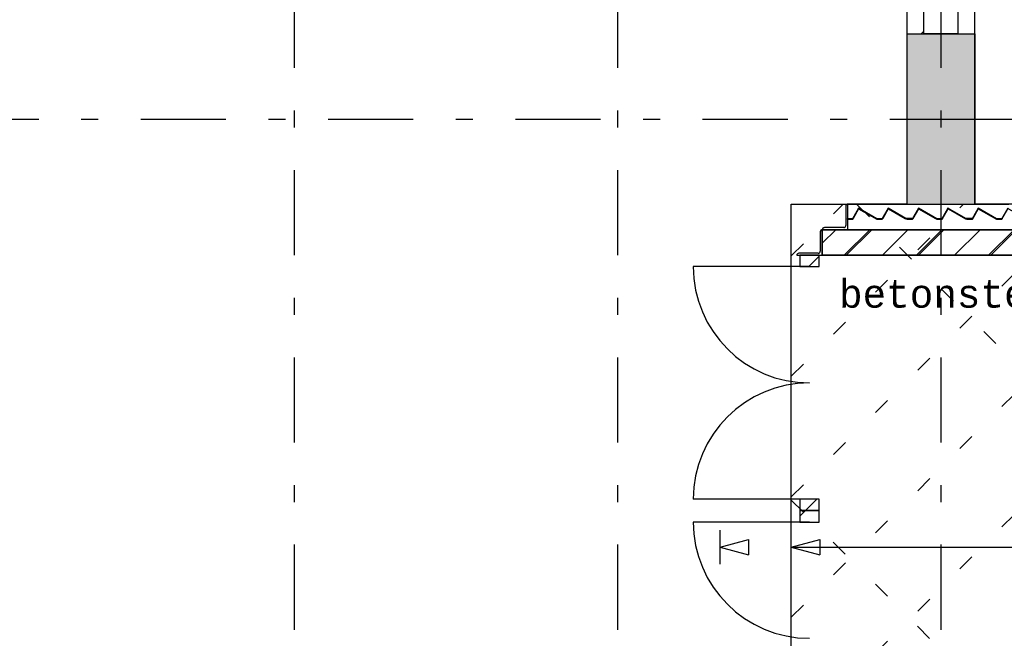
# Model space of a CAD drawing. Extents: x 2 to 87, y -108 to 11.
# Tile 245 of 256: x 27.72 to 33.5, y -32.06 to -28.42. Entities that reach past the tile are written whole.
import ezdxf

# ---------------------------------------------------------------- set-up
doc = ezdxf.new("R2010")
doc.units = 0
doc.header["$MEASUREMENT"] = 0
for name, pattern in [('DASHDOT', [1, 0.5, -0.25, 0, -0.25]), ('DOT', [0.25, 0, -0.25]), ('HIDDEN', [0.375, 0.25, -0.125])]:
    doc.linetypes.add(name, pattern=pattern)
for name, color, linetype in [('10', 7, 'CONTINUOUS'), ('12', 7, 'CONTINUOUS'), ('14', 7, 'CONTINUOUS'), ('18', 7, 'CONTINUOUS'), ('2', 7, 'CONTINUOUS'), ('25', 7, 'CONTINUOUS'), ('3', 7, 'CONTINUOUS'), ('31', 7, 'CONTINUOUS'), ('4', 7, 'CONTINUOUS'), ('5', 7, 'CONTINUOUS'), ('6', 7, 'CONTINUOUS'), ('8', 7, 'CONTINUOUS')]:
    doc.layers.add(name, color=color, linetype=linetype)
doc.styles.add('MONOTXT', font='MONOTXT', dxfattribs={"height": 0.2})

# ---------------------------------------------------------------- blocks, each defined once
blk = doc.blocks.new('*N692')
at = {"layer": '25', "color": 62, "linetype": 'Continuous'}
for p, q in [((33.3451, -29.5345), (33.3128, -29.5913)), ((33.3474, -29.5345), (33.3151, -29.5913)), ((33.3467, -29.5318), (33.3451, -29.5345)), ((33.3514, -29.5345), (33.3467, -29.5318)), ((33.3474, -29.5345), (33.4474, -29.5913)), ((33.3514, -29.5345), (33.4514, -29.5913)), ((33.5187, -29.5345), (33.4864, -29.5913)), ((33.5203, -29.5318), (33.5187, -29.5345)), ((33.5251, -29.5345), (33.5203, -29.5318)), ((33.5251, -29.5345), (33.6251, -29.5913)), ((33.2808, -29.5933), (33.3116, -29.5933)), ((33.2808, -29.5933), (33.2808, -29.5953)), ((33.2808, -29.5953), (33.3128, -29.5953)), ((33.3128, -29.5913), (33.3116, -29.5933)), ((33.3139, -29.5933), (33.3128, -29.5953)), ((33.3151, -29.5913), (33.3139, -29.5933)), ((33.4474, -29.5913), (33.4509, -29.5933)), ((33.4509, -29.5933), (33.4544, -29.5953)), ((33.4514, -29.5913), (33.455, -29.5933)), ((33.4544, -29.5953), (33.4864, -29.5953)), ((33.455, -29.5933), (33.4853, -29.5933)), ((33.4864, -29.5913), (33.4853, -29.5933)), ((33.4876, -29.5933), (33.4864, -29.5953)), ((33.4887, -29.5913), (33.4876, -29.5933)), ((33.621, -29.5913), (33.6245, -29.5933)), ((33.6245, -29.5933), (33.6601, -29.5933)), ((33.6251, -29.5913), (33.6601, -29.5913)), ((33.6601, -29.5913), (33.6601, -29.5933))]:
    blk.add_line(p, q, dxfattribs=at)
for points in [[(33.3451, -29.5345), (33.3128, -29.5913), (33.3151, -29.5913)], [(33.3451, -29.5345), (33.3474, -29.5345), (33.3151, -29.5913)], [(33.3467, -29.5318), (33.3451, -29.5345), (33.3514, -29.5345)], [(33.3474, -29.5345), (33.4474, -29.5913), (33.4514, -29.5913)], [(33.3474, -29.5345), (33.3514, -29.5345), (33.4514, -29.5913)], [(33.5187, -29.5345), (33.4864, -29.5913), (33.4887, -29.5913)], [(33.5187, -29.5345), (33.521, -29.5345), (33.4887, -29.5913)], [(33.5203, -29.5318), (33.5187, -29.5345), (33.5251, -29.5345)], [(33.521, -29.5345), (33.621, -29.5913), (33.6251, -29.5913)], [(33.521, -29.5345), (33.5251, -29.5345), (33.6251, -29.5913)], [(33.2808, -29.5933), (33.2808, -29.5933), (33.3116, -29.5933)], [(33.2808, -29.5933), (33.2808, -29.5953), (33.3128, -29.5953)], [(33.2808, -29.5933), (33.3139, -29.5933), (33.3128, -29.5953)], [(33.2808, -29.5953), (33.2808, -29.5953), (33.3128, -29.5953)], [(33.3128, -29.5913), (33.3116, -29.5933), (33.3139, -29.5933)], [(33.3128, -29.5913), (33.3151, -29.5913), (33.3139, -29.5933)], [(33.4474, -29.5913), (33.4509, -29.5933), (33.455, -29.5933)], [(33.4474, -29.5913), (33.4514, -29.5913), (33.455, -29.5933)], [(33.4509, -29.5933), (33.4544, -29.5953), (33.4864, -29.5953)], [(33.4509, -29.5933), (33.4876, -29.5933), (33.4864, -29.5953)], [(33.4544, -29.5953), (33.4544, -29.5953), (33.4864, -29.5953)], [(33.455, -29.5933), (33.455, -29.5933), (33.4853, -29.5933)], [(33.4864, -29.5913), (33.4853, -29.5933), (33.4876, -29.5933)], [(33.4864, -29.5913), (33.4887, -29.5913), (33.4876, -29.5933)], [(33.621, -29.5913), (33.6245, -29.5933), (33.6601, -29.5933)], [(33.621, -29.5913), (33.6601, -29.5913), (33.6601, -29.5933)], [(33.6245, -29.5933), (33.6245, -29.5933), (33.6601, -29.5933)], [(33.6251, -29.5913), (33.6251, -29.5913), (33.6601, -29.5913)]]:
    blk.add_solid(points, dxfattribs=at)
blk = doc.blocks.new('*N693')
at = {"layer": '25', "color": 62, "linetype": 'Continuous'}
for p, q in [((32.9936, -29.5345), (32.9613, -29.5913)), ((32.9959, -29.5345), (32.9636, -29.5913)), ((32.9952, -29.5318), (32.9936, -29.5345)), ((32.9999, -29.5345), (32.9952, -29.5318)), ((32.9959, -29.5345), (33.0959, -29.5913)), ((32.9999, -29.5345), (33.0999, -29.5913)), ((33.1672, -29.5345), (33.1349, -29.5913)), ((33.1688, -29.5318), (33.1672, -29.5345)), ((33.1736, -29.5345), (33.1688, -29.5318)), ((33.1736, -29.5345), (33.2736, -29.5913)), ((32.9293, -29.5933), (32.9601, -29.5933)), ((32.9293, -29.5933), (32.9293, -29.5953)), ((32.9293, -29.5953), (32.9613, -29.5953)), ((32.9613, -29.5913), (32.9601, -29.5933)), ((32.9624, -29.5933), (32.9613, -29.5953)), ((32.9636, -29.5913), (32.9624, -29.5933)), ((33.0959, -29.5913), (33.0994, -29.5933)), ((33.0994, -29.5933), (33.1029, -29.5953)), ((33.0999, -29.5913), (33.1035, -29.5933)), ((33.1029, -29.5953), (33.1349, -29.5953)), ((33.1035, -29.5933), (33.1338, -29.5933)), ((33.1349, -29.5913), (33.1338, -29.5933)), ((33.1361, -29.5933), (33.1349, -29.5953)), ((33.1372, -29.5913), (33.1361, -29.5933)), ((33.2695, -29.5913), (33.273, -29.5933)), ((33.273, -29.5933), (33.3086, -29.5933)), ((33.2736, -29.5913), (33.3086, -29.5913)), ((33.3086, -29.5913), (33.3086, -29.5933))]:
    blk.add_line(p, q, dxfattribs=at)
for points in [[(32.9936, -29.5345), (32.9613, -29.5913), (32.9636, -29.5913)], [(32.9936, -29.5345), (32.9959, -29.5345), (32.9636, -29.5913)], [(32.9952, -29.5318), (32.9936, -29.5345), (32.9999, -29.5345)], [(32.9959, -29.5345), (33.0959, -29.5913), (33.0999, -29.5913)], [(32.9959, -29.5345), (32.9999, -29.5345), (33.0999, -29.5913)], [(33.1672, -29.5345), (33.1349, -29.5913), (33.1372, -29.5913)], [(33.1672, -29.5345), (33.1695, -29.5345), (33.1372, -29.5913)], [(33.1688, -29.5318), (33.1672, -29.5345), (33.1736, -29.5345)], [(33.1695, -29.5345), (33.2695, -29.5913), (33.2736, -29.5913)], [(33.1695, -29.5345), (33.1736, -29.5345), (33.2736, -29.5913)], [(32.9293, -29.5933), (32.9293, -29.5933), (32.9601, -29.5933)], [(32.9293, -29.5933), (32.9293, -29.5953), (32.9613, -29.5953)], [(32.9293, -29.5933), (32.9624, -29.5933), (32.9613, -29.5953)], [(32.9293, -29.5953), (32.9293, -29.5953), (32.9613, -29.5953)], [(32.9613, -29.5913), (32.9601, -29.5933), (32.9624, -29.5933)], [(32.9613, -29.5913), (32.9636, -29.5913), (32.9624, -29.5933)], [(33.0959, -29.5913), (33.0994, -29.5933), (33.1035, -29.5933)], [(33.0959, -29.5913), (33.0999, -29.5913), (33.1035, -29.5933)], [(33.0994, -29.5933), (33.1029, -29.5953), (33.1349, -29.5953)], [(33.0994, -29.5933), (33.1361, -29.5933), (33.1349, -29.5953)], [(33.1029, -29.5953), (33.1029, -29.5953), (33.1349, -29.5953)], [(33.1035, -29.5933), (33.1035, -29.5933), (33.1338, -29.5933)], [(33.1349, -29.5913), (33.1338, -29.5933), (33.1361, -29.5933)], [(33.1349, -29.5913), (33.1372, -29.5913), (33.1361, -29.5933)], [(33.2695, -29.5913), (33.273, -29.5933), (33.3086, -29.5933)], [(33.2695, -29.5913), (33.3086, -29.5913), (33.3086, -29.5933)], [(33.273, -29.5933), (33.273, -29.5933), (33.3086, -29.5933)], [(33.2736, -29.5913), (33.2736, -29.5913), (33.3086, -29.5913)]]:
    blk.add_solid(points, dxfattribs=at)
blk = doc.blocks.new('*N694')
at = {"layer": '25', "color": 62, "linetype": 'Continuous'}
for p, q in [((32.6415, -29.5355), (32.6098, -29.5913)), ((32.6438, -29.5355), (32.6121, -29.5913)), ((32.6421, -29.5345), (32.6415, -29.5355)), ((32.6437, -29.5318), (32.6421, -29.5345)), ((32.6484, -29.5345), (32.6437, -29.5318)), ((32.6444, -29.5345), (32.6438, -29.5355)), ((32.6444, -29.5345), (32.6462, -29.5355)), ((32.6462, -29.5355), (32.7444, -29.5913)), ((32.6484, -29.5345), (32.6502, -29.5355)), ((32.6502, -29.5355), (32.7484, -29.5913)), ((32.8152, -29.5355), (32.7834, -29.5913)), ((32.8175, -29.5355), (32.7857, -29.5913)), ((32.8157, -29.5345), (32.8152, -29.5355)), ((32.8173, -29.5318), (32.8157, -29.5345)), ((32.8221, -29.5345), (32.8173, -29.5318)), ((32.8198, -29.5355), (32.918, -29.5913)), ((32.8221, -29.5345), (32.8238, -29.5355)), ((32.8238, -29.5355), (32.9221, -29.5913)), ((32.5778, -29.5933), (32.6086, -29.5933)), ((32.5778, -29.5933), (32.5778, -29.5953)), ((32.5778, -29.5953), (32.6098, -29.5953)), ((32.6098, -29.5913), (32.6086, -29.5933)), ((32.6109, -29.5933), (32.6098, -29.5953)), ((32.6121, -29.5913), (32.6109, -29.5933)), ((32.7444, -29.5913), (32.7479, -29.5933)), ((32.7479, -29.5933), (32.7514, -29.5953)), ((32.7484, -29.5913), (32.752, -29.5933)), ((32.7514, -29.5953), (32.7834, -29.5953)), ((32.752, -29.5933), (32.7823, -29.5933)), ((32.7834, -29.5913), (32.7823, -29.5933)), ((32.7846, -29.5933), (32.7834, -29.5953)), ((32.7857, -29.5913), (32.7846, -29.5933)), ((32.918, -29.5913), (32.9215, -29.5933)), ((32.9215, -29.5933), (32.9571, -29.5933)), ((32.9221, -29.5913), (32.9571, -29.5913)), ((32.9571, -29.5913), (32.9571, -29.5933))]:
    blk.add_line(p, q, dxfattribs=at)
for points in [[(32.6415, -29.5355), (32.6098, -29.5913), (32.6121, -29.5913)], [(32.6415, -29.5355), (32.6438, -29.5355), (32.6121, -29.5913)], [(32.6421, -29.5345), (32.6415, -29.5355), (32.6438, -29.5355)], [(32.6437, -29.5318), (32.6421, -29.5345), (32.6484, -29.5345)], [(32.6421, -29.5345), (32.6444, -29.5345), (32.6438, -29.5355)], [(32.6444, -29.5345), (32.6462, -29.5355), (32.6502, -29.5355)], [(32.6444, -29.5345), (32.6484, -29.5345), (32.6502, -29.5355)], [(32.6462, -29.5355), (32.7444, -29.5913), (32.7484, -29.5913)], [(32.6462, -29.5355), (32.6502, -29.5355), (32.7484, -29.5913)], [(32.8152, -29.5355), (32.7834, -29.5913), (32.7857, -29.5913)], [(32.8152, -29.5355), (32.8175, -29.5355), (32.7857, -29.5913)], [(32.8157, -29.5345), (32.8152, -29.5355), (32.8175, -29.5355)], [(32.8173, -29.5318), (32.8157, -29.5345), (32.8221, -29.5345)], [(32.8157, -29.5345), (32.818, -29.5345), (32.8175, -29.5355)], [(32.818, -29.5345), (32.8198, -29.5355), (32.8238, -29.5355)], [(32.818, -29.5345), (32.8221, -29.5345), (32.8238, -29.5355)], [(32.8198, -29.5355), (32.918, -29.5913), (32.9221, -29.5913)], [(32.8198, -29.5355), (32.8238, -29.5355), (32.9221, -29.5913)], [(32.5778, -29.5933), (32.5778, -29.5933), (32.6086, -29.5933)], [(32.5778, -29.5933), (32.5778, -29.5953), (32.6098, -29.5953)], [(32.5778, -29.5933), (32.6109, -29.5933), (32.6098, -29.5953)], [(32.5778, -29.5953), (32.5778, -29.5953), (32.6098, -29.5953)], [(32.6098, -29.5913), (32.6086, -29.5933), (32.6109, -29.5933)], [(32.6098, -29.5913), (32.6121, -29.5913), (32.6109, -29.5933)], [(32.7444, -29.5913), (32.7479, -29.5933), (32.752, -29.5933)], [(32.7444, -29.5913), (32.7484, -29.5913), (32.752, -29.5933)], [(32.7479, -29.5933), (32.7514, -29.5953), (32.7834, -29.5953)], [(32.7479, -29.5933), (32.7846, -29.5933), (32.7834, -29.5953)], [(32.7514, -29.5953), (32.7514, -29.5953), (32.7834, -29.5953)], [(32.752, -29.5933), (32.752, -29.5933), (32.7823, -29.5933)], [(32.7834, -29.5913), (32.7823, -29.5933), (32.7846, -29.5933)], [(32.7834, -29.5913), (32.7857, -29.5913), (32.7846, -29.5933)], [(32.918, -29.5913), (32.9215, -29.5933), (32.9571, -29.5933)], [(32.918, -29.5913), (32.9571, -29.5913), (32.9571, -29.5933)], [(32.9215, -29.5933), (32.9215, -29.5933), (32.9571, -29.5933)], [(32.9221, -29.5913), (32.9221, -29.5913), (32.9571, -29.5913)]]:
    blk.add_solid(points, dxfattribs=at)

msp = doc.modelspace()

# ---------------------------------------------------------------- linework, layer by layer
at = {"layer": '10', "color": 7, "linetype": 'Continuous'}
msp.add_line((32.2489, -31.5227), (49.6276, -31.5227), dxfattribs=at)
at = {"layer": '12', "color": 1, "linetype": 'HIDDEN'}
msp.add_lwpolyline([(32.4309, -29.6575), (34.9276, -29.6575), (34.9276, -29.8075), (32.4309, -29.8075)], close=True, dxfattribs=at)
at = {"layer": '14', "color": 62, "linetype": 'Continuous'}
msp.add_line((33.3276, -29.0075), (34.1276, -29.0075), dxfattribs=at)
at = {"layer": '18', "color": 7, "linetype": 'Continuous'}
for p, q in [((32.4309, -29.736), (32.5094, -29.6575)), ((32.5715, -29.8075), (32.7215, -29.6575)), ((32.7837, -29.8075), (32.9337, -29.6575)), ((32.9958, -29.8075), (33.1458, -29.6575)), ((33.2079, -29.8075), (33.3579, -29.6575)), ((33.4201, -29.8075), (33.5701, -29.6575))]:
    msp.add_line(p, q, dxfattribs=at)
at = {"layer": '18', "color": 1, "linetype": 'Continuous'}
msp.add_lwpolyline([(32.4309, -29.6575), (34.9276, -29.6575), (34.9276, -29.8075), (32.4309, -29.8075)], close=True, dxfattribs=at)
at = {"layer": '2', "color": 62, "linetype": 'Continuous'}
for p, q in [((32.9276, -28.5075), (32.9276, -29.5075)), ((33.2276, -28.5075), (33.0276, -28.5075)), ((33.3276, -29.5075), (33.3276, -28.5075)), ((32.6437, -29.5318), (32.6086, -29.5933)), ((32.6098, -29.5953), (32.6444, -29.5345)), ((32.752, -29.5933), (32.6437, -29.5318)), ((32.6444, -29.5345), (32.7514, -29.5953)), ((32.8173, -29.5318), (32.7823, -29.5933)), ((32.7834, -29.5953), (32.818, -29.5345)), ((32.9221, -29.5913), (32.8173, -29.5318)), ((32.818, -29.5345), (32.9215, -29.5933)), ((32.9276, -29.5075), (33.3276, -29.5075)), ((32.9952, -29.5318), (32.9601, -29.5933)), ((32.9613, -29.5953), (32.9959, -29.5345)), ((33.1035, -29.5933), (32.9952, -29.5318)), ((32.9959, -29.5345), (33.1029, -29.5953)), ((33.1688, -29.5318), (33.1338, -29.5933)), ((33.1349, -29.5953), (33.1695, -29.5345)), ((33.2736, -29.5913), (33.1688, -29.5318)), ((33.1695, -29.5345), (33.273, -29.5933)), ((33.3467, -29.5318), (33.3116, -29.5933)), ((33.3128, -29.5953), (33.3474, -29.5345)), ((33.455, -29.5933), (33.3467, -29.5318)), ((33.3474, -29.5345), (33.4544, -29.5953)), ((33.5203, -29.5318), (33.4853, -29.5933)), ((33.4864, -29.5953), (33.521, -29.5345)), ((32.6086, -29.5933), (32.5778, -29.5933)), ((32.5778, -29.5933), (32.5778, -29.5953)), ((32.5778, -29.5953), (32.6098, -29.5953)), ((32.7514, -29.5953), (32.7834, -29.5953)), ((32.7823, -29.5933), (32.752, -29.5933)), ((32.9215, -29.5933), (32.9571, -29.5933)), ((32.9571, -29.5913), (32.9221, -29.5913)), ((32.9601, -29.5933), (32.9293, -29.5933)), ((32.9293, -29.5933), (32.9293, -29.5953)), ((32.9293, -29.5953), (32.9613, -29.5953)), ((32.9571, -29.5933), (32.9571, -29.5913)), ((33.1029, -29.5953), (33.1349, -29.5953)), ((33.1338, -29.5933), (33.1035, -29.5933)), ((33.273, -29.5933), (33.3086, -29.5933)), ((33.3086, -29.5913), (33.2736, -29.5913)), ((33.3116, -29.5933), (33.2808, -29.5933)), ((33.2808, -29.5933), (33.2808, -29.5953)), ((33.2808, -29.5953), (33.3128, -29.5953)), ((33.3086, -29.5933), (33.3086, -29.5913)), ((33.4544, -29.5953), (33.4864, -29.5953)), ((33.4853, -29.5933), (33.455, -29.5933))]:
    msp.add_line(p, q, dxfattribs=at)
at = {"layer": '25', "color": 62, "linetype": 'Continuous'}
for p, q in [((32.9276, -28.5075), (33.3276, -28.5075)), ((32.9276, -28.5075), (32.9276, -29.3939)), ((33.0108, -28.5075), (33.0276, -28.4907)), ((33.3276, -28.5075), (33.3276, -29.3939)), ((32.9276, -29.3939), (32.9276, -29.5075)), ((33.3276, -29.3939), (33.3276, -29.5075)), ((32.9276, -29.5075), (33.3276, -29.5075)), ((32.5593, -29.8075), (32.7093, -29.6575)), ((32.9836, -29.8075), (33.1336, -29.6575)), ((33.4079, -29.8075), (33.5579, -29.6575))]:
    msp.add_line(p, q, dxfattribs=at)
for points in [[(32.9276, -28.5075), (32.9276, -28.5075), (33.3276, -28.5075)], [(32.9276, -28.5075), (32.9276, -29.3939), (33.3276, -29.3939)], [(32.9276, -28.5075), (33.3276, -28.5075), (33.3276, -29.3939)], [(32.9276, -29.3939), (32.9276, -29.5075), (33.3276, -29.5075)], [(32.9276, -29.3939), (33.3276, -29.3939), (33.3276, -29.5075)], [(32.9276, -29.5075), (32.9276, -29.5075), (33.3276, -29.5075)]]:
    msp.add_solid(points, dxfattribs=at)
at = {"layer": '3', "color": 62, "linetype": 'Continuous'}
for p, q in [((32.2989, -29.8075), (32.2989, -29.8745)), ((32.4129, -29.8075), (32.2989, -29.8075)), ((32.3509, -29.8745), (32.4129, -29.8125)), ((32.4129, -29.8745), (32.4129, -29.8075)), ((32.2989, -29.8745), (32.4129, -29.8745)), ((32.2989, -31.2405), (32.2989, -31.3075)), ((32.4129, -31.2405), (32.2989, -31.2405)), ((32.3322, -31.3075), (32.3992, -31.2405)), ((32.4129, -31.3075), (32.4129, -31.2405)), ((32.2989, -31.3408), (32.3322, -31.3075)), ((32.4129, -31.3075), (32.2989, -31.3075)), ((32.2989, -31.3075), (32.2989, -31.3745)), ((32.2989, -31.3075), (32.4129, -31.3075)), ((32.4129, -31.3745), (32.4129, -31.3075)), ((32.2989, -31.3745), (32.4129, -31.3745))]:
    msp.add_line(p, q, dxfattribs=at)
at = {"layer": '31', "color": 7, "linetype": 'Continuous'}
for p, q in [((31.8309, -31.6227), (31.8309, -31.4227)), ((32.2489, -31.6227), (32.2489, -31.4227))]:
    msp.add_line(p, q, dxfattribs=at)
at = {"layer": '31', "color": 2, "linetype": 'Continuous'}
for p, q in [((31.8309, -31.5227), (31.9981, -31.4778)), ((31.8309, -31.5227), (31.9981, -31.5676)), ((31.9981, -31.4778), (31.9981, -31.5676)), ((32.2489, -31.5227), (32.4161, -31.4778)), ((32.2489, -31.5227), (32.4161, -31.5676)), ((32.4161, -31.4778), (32.4161, -31.5676))]:
    msp.add_line(p, q, dxfattribs=at)
at = {"layer": '4', "color": 62, "linetype": 'Continuous'}
for p, q in [((32.5689, -29.5195), (32.5689, -29.6335)), ((32.5809, -29.6575), (32.5809, -29.5075)), ((32.9276, -29.5075), (32.5809, -29.5075)), ((34.7776, -29.5075), (33.3276, -29.5075)), ((32.4189, -29.6695), (32.4189, -29.7835)), ((32.4309, -29.8075), (32.4309, -29.6575)), ((32.4309, -29.6575), (32.5809, -29.6575)), ((32.5569, -29.6455), (32.4429, -29.6455)), ((32.2809, -29.8075), (32.4309, -29.8075)), ((32.4069, -29.7955), (32.2929, -29.7955))]:
    msp.add_line(p, q, dxfattribs=at)
for points in [[(32.5715, -29.512), (32.5701, -29.5143), (32.5692, -29.5168), (32.5689, -29.5195)], [(32.5809, -29.5075), (32.5782, -29.5078), (32.5757, -29.5087), (32.5734, -29.5101)], [(32.4335, -29.65), (32.4321, -29.6523), (32.4312, -29.6548), (32.4309, -29.6575)], [(32.4429, -29.6455), (32.4402, -29.6458), (32.4377, -29.6467), (32.4354, -29.6481)]]:
    msp.add_lwpolyline(points, dxfattribs=at)
for centre, start, end in [((32.5809, -29.5195), 90, 180), ((32.4309, -29.6695), 90, 180), ((32.4429, -29.6575), 90, 180), ((32.5569, -29.6335), 270, 360), ((32.4069, -29.7835), 270, 360), ((32.2929, -29.8075), 90, 180)]:
    msp.add_arc(centre, 0.012, start, end, dxfattribs=at)
at = {"layer": '5', "color": 7, "linetype": 'DASHDOT'}
for p, q in [((29.3276, -7.3075), (29.3276, -96.5075)), ((31.2276, -7.3075), (31.2276, -96.5075)), ((33.1276, -7.3075), (33.1276, -96.5075)), ((7.5276, -29.0075), (52.6276, -29.0075))]:
    msp.add_line(p, q, dxfattribs=at)
at = {"layer": '6', "color": 62, "linetype": 'Continuous'}
for p, q in [((32.9276, -24.9075), (32.9276, -28.5075)), ((33.0276, -28.5075), (33.0276, -24.9075)), ((33.2276, -24.9075), (33.2276, -28.5075)), ((33.3276, -28.5075), (33.3276, -24.9075)), ((32.9276, -28.5075), (33.0276, -28.5075)), ((33.2276, -28.5075), (33.3276, -28.5075)), ((34.9276, -29.6575), (32.4309, -29.6575)), ((32.4309, -29.6575), (32.4309, -29.8075)), ((32.4309, -29.8075), (34.9276, -29.8075))]:
    msp.add_line(p, q, dxfattribs=at)
at = {"layer": '8', "color": 5, "linetype": 'DOT'}
for p, q in [((32.2489, -31.2259), (48.4673, -15.0075)), ((32.2489, -31.933), (49.1744, -15.0075)), ((32.2489, -32.6401), (49.6276, -15.2614)), ((32.2489, -29.8116), (32.553, -29.5075)), ((32.2489, -30.5187), (33.2601, -29.5075)), ((41.1218, -37.9974), (32.6319, -29.5075)), ((39.0005, -37.9974), (32.2489, -31.2458))]:
    msp.add_line(p, q, dxfattribs=at)
at = {"layer": '8', "color": 5, "linetype": 'Continuous'}
for p, q in [((32.2489, -33.1575), (32.2489, -29.5075)), ((32.2489, -29.5075), (33.5276, -29.5075))]:
    msp.add_line(p, q, dxfattribs=at)
at = {"layer": '8', "color": 62, "linetype": 'Continuous'}
for p, q in [((32.3559, -29.8745), (31.6729, -29.8745)), ((32.3559, -31.2405), (31.6729, -31.2405)), ((32.3559, -31.3745), (31.6729, -31.3745))]:
    msp.add_line(p, q, dxfattribs=at)
for centre, start, end in [((32.3559, -29.8745), 180, 270), ((32.3559, -31.2405), 90, 180), ((32.3559, -31.3745), 180, 270)]:
    msp.add_arc(centre, 0.683, start, end, dxfattribs=at)

# ---------------------------------------------------------------- block references
at = {"layer": '25', "color": 62, "linetype": 'Continuous'}
for name in ['*N694', '*N693', '*N692']:
    msp.add_blockref(name, (0, 0), dxfattribs=at)

# ---------------------------------------------------------------- texts
at = {"layer": '8', "color": 7, "linetype": 'Continuous', "style": 'MONOTXT'}
msp.add_text('betonsteen wand d=150', height=0.16, dxfattribs=at).set_placement((32.529, -30.1155))

doc.saveas('drawing.dxf')
